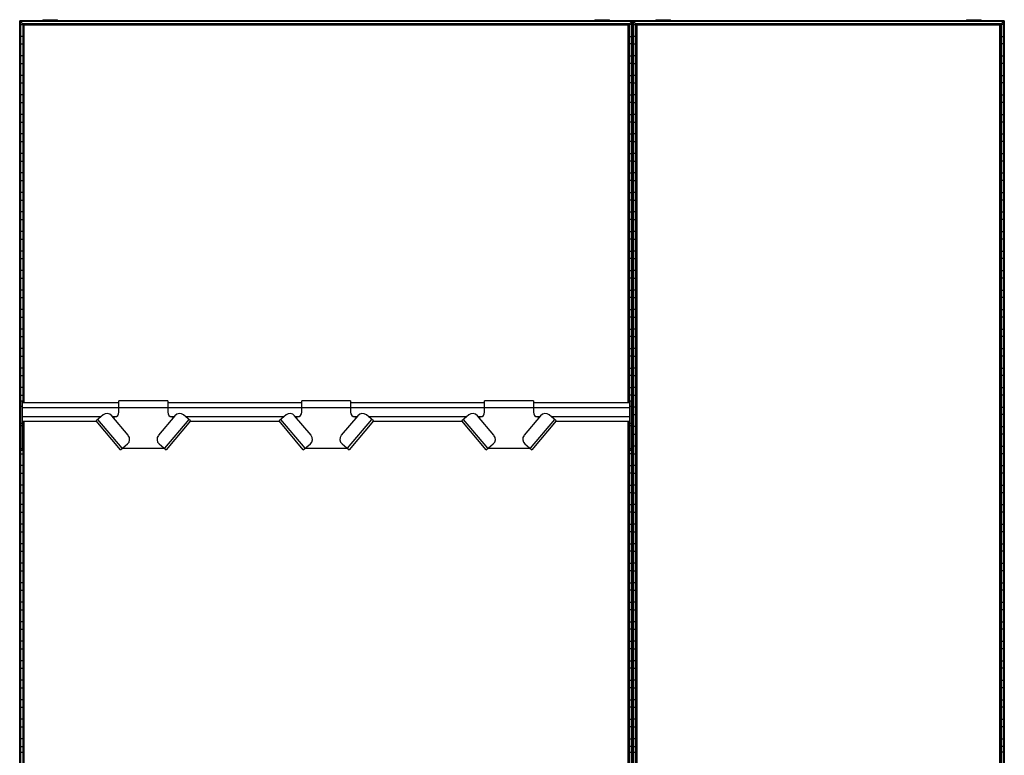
# Model space of a CAD drawing. Header units: millimetres. Extents: x -503 to 1113, y -1202 to 1202.
# Tile 2 of 2: x -503 to 1113, y -5 to 1202. Entities that reach past the tile are written whole.
import ezdxf

# ---------------------------------------------------------------- set-up
doc = ezdxf.new("R2010")
doc.units = ezdxf.units.MM

msp = doc.modelspace()

# ---------------------------------------------------------------- linework, layer by layer
at = {"color": 7, "linetype": 'Continuous', "lineweight": 25}
for p, q in [((1112.6, 1200), (-502.9, 1200)), ((-502.9, -1200), (-502.9, 1200)), ((-502.5, 1199.6), (-502.5, -1199.7)), ((-501.7, 1198.8), (-502.5, 1199.6)), ((502.5, 1199.6), (-502.5, 1199.6)), ((-501.7, -1198.8), (-501.7, 1198.8)), ((501.7, 1198.8), (-501.7, 1198.8)), ((-501.4, 1198.5), (-501.4, -1198.5)), ((-497.6, 1194.7), (-501.4, 1198.5)), ((501.4, 1198.5), (-501.4, 1198.5)), ((-465, 1201.6), (-465, 1200)), ((-465, 1201.6), (-440.8, 1201.6)), ((-452.9, 1200), (-452.9, 1201.6)), ((-440.8, 1200), (-440.8, 1201.6)), ((440.8, 1201.6), (440.8, 1200)), ((440.8, 1201.6), (465, 1201.6)), ((452.9, 1200), (452.9, 1201.6)), ((465, 1200), (465, 1201.6)), ((497.6, 1194.7), (501.4, 1198.5)), ((501.4, -1198.5), (501.4, 1198.5)), ((501.7, 1198.8), (502.5, 1199.6)), ((501.7, 1198.8), (501.7, -1198.8)), ((502.5, -1199.7), (502.5, 1199.6)), ((502.9, -1200), (502.9, 1200)), ((1112.3, 1199.6), (503.2, 1199.6)), ((504, 1198.8), (503.2, 1199.6)), ((503.2, 1199.6), (503.2, -1199.7)), ((1111.5, 1198.8), (504, 1198.8)), ((504, -1198.8), (504, 1198.8)), ((1111.1, 1198.5), (504.4, 1198.5)), ((508.1, 1194.7), (504.4, 1198.5)), ((504.4, 1198.5), (504.4, -1198.5)), ((540.8, 1201.6), (540.8, 1200)), ((540.8, 1201.6), (565, 1201.6)), ((552.9, 1200), (552.9, 1201.6)), ((565, 1200), (565, 1201.6)), ((1050.5, 1201.6), (1050.5, 1200)), ((1050.5, 1201.6), (1074.7, 1201.6)), ((1062.6, 1200), (1062.6, 1201.6)), ((1074.7, 1200), (1074.7, 1201.6)), ((1107.4, 1194.7), (1111.1, 1198.5)), ((1111.1, -1198.5), (1111.1, 1198.5)), ((1112.3, 1199.6), (1111.5, 1198.8)), ((1111.5, 1198.8), (1111.5, -1198.8)), ((1112.3, -1199.7), (1112.3, 1199.6)), ((1112.6, 1200), (1112.6, -1200)), ((-501.4, 1193.8), (-497.6, 1193.8)), ((-497.6, 1194.7), (-497.6, 573.2)), ((497.6, 1194.7), (-497.6, 1194.7)), ((-496.5, 1193.6), (-497.3, 1194.4)), ((497.3, 1194.4), (-497.3, 1194.4)), ((-497.3, 573.2), (-497.3, 1194.4)), ((496.5, 1193.6), (-496.5, 1193.6)), ((-496.5, 1193.6), (-496.5, 573.2)), ((-496.1, 573.2), (-496.1, 1193.2)), ((-495.4, 1192.5), (-496.1, 1193.2)), ((496.1, 1193.2), (-496.1, 1193.2)), ((495.4, 1192.5), (-495.4, 1192.5)), ((-495.4, 573.2), (-495.4, 1192.5)), ((495.4, 1192.5), (496.1, 1193.2)), ((495.4, 573.2), (495.4, 1192.5)), ((496.1, 573.2), (496.1, 1193.2)), ((497.3, 1194.4), (496.5, 1193.6)), ((496.5, 1193.6), (496.5, 573.2)), ((497.3, 573.2), (497.3, 1194.4)), ((497.6, 1194.7), (497.6, 573.2)), ((501.4, 1193.8), (497.6, 1193.8)), ((504.4, 1193.8), (508.1, 1193.8)), ((1107.4, 1194.7), (508.1, 1194.7)), ((508.1, -1194.8), (508.1, 1194.7)), ((1107, 1194.4), (508.5, 1194.4)), ((509.3, 1193.6), (508.5, 1194.4)), ((508.5, 1194.4), (508.5, -1194.4)), ((1106.2, 1193.6), (509.3, 1193.6)), ((509.3, 1193.6), (509.3, -1193.6)), ((1105.9, 1193.2), (509.6, 1193.2)), ((510.3, 1192.5), (509.6, 1193.2)), ((509.6, 1193.2), (509.6, -1193.2)), ((1105.2, 1192.5), (510.3, 1192.5)), ((510.3, -1192.5), (510.3, 1192.5)), ((1105.2, 1192.5), (1105.9, 1193.2)), ((1105.2, -1192.5), (1105.2, 1192.5)), ((1105.9, -1193.2), (1105.9, 1193.2)), ((1107, 1194.4), (1106.2, 1193.6)), ((1106.2, 1193.6), (1106.2, -1193.6)), ((1107, -1194.4), (1107, 1194.4)), ((1107.4, 1194.7), (1107.4, -1194.8)), ((1111.1, 1193.8), (1107.4, 1193.8)), ((-497.6, 1174.2), (-501.4, 1174.2)), ((497.6, 1174.2), (501.4, 1174.2)), ((508.1, 1174.2), (504.4, 1174.2)), ((1107.4, 1174.2), (1111.1, 1174.2)), ((-501.4, 1161.8), (-497.6, 1161.8)), ((501.4, 1161.8), (497.6, 1161.8)), ((504.4, 1161.8), (508.1, 1161.8)), ((1111.1, 1161.8), (1107.4, 1161.8)), ((-497.6, 1142.2), (-501.4, 1142.2)), ((497.6, 1142.2), (501.4, 1142.2)), ((508.1, 1142.2), (504.4, 1142.2)), ((1107.4, 1142.2), (1111.1, 1142.2)), ((-501.4, 1129.8), (-497.6, 1129.8)), ((501.4, 1129.8), (497.6, 1129.8)), ((504.4, 1129.8), (508.1, 1129.8)), ((1111.1, 1129.8), (1107.4, 1129.8)), ((-497.6, 1110.2), (-501.4, 1110.2)), ((497.6, 1110.2), (501.4, 1110.2)), ((508.1, 1110.2), (504.4, 1110.2)), ((1107.4, 1110.2), (1111.1, 1110.2)), ((-501.4, 1097.8), (-497.6, 1097.8)), ((501.4, 1097.8), (497.6, 1097.8)), ((504.4, 1097.8), (508.1, 1097.8)), ((1111.1, 1097.8), (1107.4, 1097.8)), ((-497.6, 1078.2), (-501.4, 1078.2)), ((497.6, 1078.2), (501.4, 1078.2)), ((508.1, 1078.2), (504.4, 1078.2)), ((1107.4, 1078.2), (1111.1, 1078.2)), ((-501.4, 1065.8), (-497.6, 1065.8)), ((501.4, 1065.8), (497.6, 1065.8)), ((504.4, 1065.8), (508.1, 1065.8)), ((1111.1, 1065.8), (1107.4, 1065.8)), ((-497.6, 1046.2), (-501.4, 1046.2)), ((497.6, 1046.2), (501.4, 1046.2)), ((508.1, 1046.2), (504.4, 1046.2)), ((1107.4, 1046.2), (1111.1, 1046.2)), ((-501.4, 1033.8), (-497.6, 1033.8)), ((501.4, 1033.8), (497.6, 1033.8)), ((504.4, 1033.8), (508.1, 1033.8)), ((1111.1, 1033.8), (1107.4, 1033.8)), ((-497.6, 1014.2), (-501.4, 1014.2)), ((-501.4, 1001.8), (-497.6, 1001.8)), ((497.6, 1014.2), (501.4, 1014.2)), ((501.4, 1001.8), (497.6, 1001.8)), ((508.1, 1014.2), (504.4, 1014.2)), ((504.4, 1001.8), (508.1, 1001.8)), ((1107.4, 1014.2), (1111.1, 1014.2)), ((1111.1, 1001.8), (1107.4, 1001.8)), ((-497.6, 982.2), (-501.4, 982.2)), ((-501.4, 969.8), (-497.6, 969.8)), ((497.6, 982.2), (501.4, 982.2)), ((501.4, 969.8), (497.6, 969.8)), ((508.1, 982.2), (504.4, 982.2)), ((504.4, 969.8), (508.1, 969.8)), ((1107.4, 982.2), (1111.1, 982.2)), ((1111.1, 969.8), (1107.4, 969.8)), ((-497.6, 950.2), (-501.4, 950.2)), ((-501.4, 937.8), (-497.6, 937.8)), ((497.6, 950.2), (501.4, 950.2)), ((501.4, 937.8), (497.6, 937.8)), ((508.1, 950.2), (504.4, 950.2)), ((504.4, 937.8), (508.1, 937.8)), ((1107.4, 950.2), (1111.1, 950.2)), ((1111.1, 937.8), (1107.4, 937.8)), ((-497.6, 918.2), (-501.4, 918.2)), ((-501.4, 905.8), (-497.6, 905.8)), ((497.6, 918.2), (501.4, 918.2)), ((501.4, 905.8), (497.6, 905.8)), ((508.1, 918.2), (504.4, 918.2)), ((504.4, 905.8), (508.1, 905.8)), ((1107.4, 918.2), (1111.1, 918.2)), ((1111.1, 905.8), (1107.4, 905.8)), ((-497.6, 886.2), (-501.4, 886.2)), ((-501.4, 873.8), (-497.6, 873.8)), ((497.6, 886.2), (501.4, 886.2)), ((501.4, 873.8), (497.6, 873.8)), ((508.1, 886.2), (504.4, 886.2)), ((504.4, 873.8), (508.1, 873.8)), ((1107.4, 886.2), (1111.1, 886.2)), ((1111.1, 873.8), (1107.4, 873.8)), ((-497.6, 854.2), (-501.4, 854.2)), ((-501.4, 841.8), (-497.6, 841.8)), ((497.6, 854.2), (501.4, 854.2)), ((501.4, 841.8), (497.6, 841.8)), ((508.1, 854.2), (504.4, 854.2)), ((504.4, 841.8), (508.1, 841.8)), ((1107.4, 854.2), (1111.1, 854.2)), ((1111.1, 841.8), (1107.4, 841.8)), ((-497.6, 822.2), (-501.4, 822.2)), ((-501.4, 809.8), (-497.6, 809.8)), ((497.6, 822.2), (501.4, 822.2)), ((501.4, 809.8), (497.6, 809.8)), ((508.1, 822.2), (504.4, 822.2)), ((504.4, 809.8), (508.1, 809.8)), ((1107.4, 822.2), (1111.1, 822.2)), ((1111.1, 809.8), (1107.4, 809.8)), ((-497.6, 790.2), (-501.4, 790.2)), ((-501.4, 777.8), (-497.6, 777.8)), ((497.6, 790.2), (501.4, 790.2)), ((501.4, 777.8), (497.6, 777.8)), ((508.1, 790.2), (504.4, 790.2)), ((504.4, 777.8), (508.1, 777.8)), ((1107.4, 790.2), (1111.1, 790.2)), ((1111.1, 777.8), (1107.4, 777.8)), ((-497.6, 758.2), (-501.4, 758.2)), ((-501.4, 745.8), (-497.6, 745.8)), ((497.6, 758.2), (501.4, 758.2)), ((501.4, 745.8), (497.6, 745.8)), ((508.1, 758.2), (504.4, 758.2)), ((504.4, 745.8), (508.1, 745.8)), ((1107.4, 758.2), (1111.1, 758.2)), ((1111.1, 745.8), (1107.4, 745.8)), ((-497.6, 726.2), (-501.4, 726.2)), ((-501.4, 713.8), (-497.6, 713.8)), ((497.6, 726.2), (501.4, 726.2)), ((501.4, 713.8), (497.6, 713.8)), ((508.1, 726.2), (504.4, 726.2)), ((504.4, 713.8), (508.1, 713.8)), ((1107.4, 726.2), (1111.1, 726.2)), ((1111.1, 713.8), (1107.4, 713.8)), ((-497.6, 694.2), (-501.4, 694.2)), ((-501.4, 681.8), (-497.6, 681.8)), ((497.6, 694.2), (501.4, 694.2)), ((501.4, 681.8), (497.6, 681.8)), ((508.1, 694.2), (504.4, 694.2)), ((504.4, 681.8), (508.1, 681.8)), ((1107.4, 694.2), (1111.1, 694.2)), ((1111.1, 681.8), (1107.4, 681.8)), ((-497.6, 662.2), (-501.4, 662.2)), ((-501.4, 649.8), (-497.6, 649.8)), ((497.6, 662.2), (501.4, 662.2)), ((501.4, 649.8), (497.6, 649.8)), ((508.1, 662.2), (504.4, 662.2)), ((504.4, 649.8), (508.1, 649.8)), ((1107.4, 662.2), (1111.1, 662.2)), ((1111.1, 649.8), (1107.4, 649.8)), ((-497.6, 630.2), (-501.4, 630.2)), ((497.6, 630.2), (501.4, 630.2)), ((508.1, 630.2), (504.4, 630.2)), ((1107.4, 630.2), (1111.1, 630.2)), ((-501.4, 617.8), (-497.6, 617.8)), ((501.4, 617.8), (497.6, 617.8)), ((504.4, 617.8), (508.1, 617.8)), ((1111.1, 617.8), (1107.4, 617.8)), ((-497.6, 598.2), (-501.4, 598.2)), ((497.6, 598.2), (501.4, 598.2)), ((508.1, 598.2), (504.4, 598.2)), ((1107.4, 598.2), (1111.1, 598.2)), ((-501.4, 585.8), (-497.6, 585.8)), ((501.4, 585.8), (497.6, 585.8)), ((504.4, 585.8), (508.1, 585.8)), ((1111.1, 585.8), (1107.4, 585.8)), ((-501, 566.2), (-501.4, 566.2)), ((-501, 494.8), (-501, 576.2)), ((-498, 576.2), (-501, 576.2)), ((-498, 567.2), (-501, 567.2)), ((-498, 494.8), (-498, 576.2)), ((-340, 573.2), (-498, 573.2)), ((-498, 565.7), (498, 565.7)), ((-260, 576.4), (-340, 576.4)), ((-340, 557.9), (-340, 576.4)), ((-260, 576.4), (-260, 557.9)), ((-40, 573.2), (-260, 573.2)), ((40, 576.4), (-40, 576.4)), ((-40, 557.9), (-40, 576.4)), ((40, 576.4), (40, 557.9)), ((260, 573.2), (40, 573.2)), ((340, 576.4), (260, 576.4)), ((260, 557.9), (260, 576.4)), ((340, 576.4), (340, 557.9)), ((498, 573.2), (340, 573.2)), ((501, 576.2), (498, 576.2)), ((498, 494.8), (498, 576.2)), ((501, 567.2), (498, 567.2)), ((501, 494.8), (501, 576.2)), ((501, 566.2), (501.4, 566.2)), ((508.1, 566.2), (504.4, 566.2)), ((1107.4, 566.2), (1111.1, 566.2)), ((-501.4, 553.8), (-501, 553.8)), ((-498, 550.7), (-369, 550.7)), ((-365.9, 553.3), (-377.4, 543.7)), ((-324.7, 519.9), (-351.8, 552.1)), ((-350.6, 550.7), (-344.5, 550.7)), ((-349.7, 549.6), (-346.9, 550)), ((-248.2, 552.1), (-275.3, 519.9)), ((-255.5, 550.7), (-249.4, 550.7)), ((-253.1, 550), (-250.3, 549.6)), ((-222.6, 543.7), (-234.1, 553.3)), ((-231, 550.7), (-69, 550.7)), ((-65.9, 553.3), (-77.4, 543.7)), ((-24.7, 519.9), (-51.8, 552.1)), ((-50.6, 550.7), (-44.5, 550.7)), ((-49.7, 549.6), (-46.9, 550)), ((51.8, 552.1), (24.7, 519.9)), ((44.5, 550.7), (50.6, 550.7)), ((46.9, 550), (49.7, 549.6)), ((77.4, 543.7), (65.9, 553.3)), ((69, 550.7), (231, 550.7)), ((234.1, 553.3), (222.6, 543.7)), ((275.3, 519.9), (248.2, 552.1)), ((249.4, 550.7), (255.5, 550.7)), ((250.3, 549.6), (253.1, 550)), ((351.8, 552.1), (324.7, 519.9)), ((344.5, 550.7), (350.6, 550.7)), ((346.9, 550), (349.7, 549.6)), ((377.4, 543.7), (365.9, 553.3)), ((369, 550.7), (498, 550.7)), ((501.4, 553.8), (501, 553.8)), ((504.4, 553.8), (508.1, 553.8)), ((1111.1, 553.8), (1107.4, 553.8)), ((-501, 534.2), (-501.4, 534.2)), ((-498, 539.3), (-501, 539.3)), ((-498, 535.5), (-501, 535.5)), ((-498, 543.2), (-377, 543.2)), ((-497.6, 534.2), (-498, 534.2)), ((-497.6, 543.2), (-497.6, -66.8)), ((-497.3, -66.8), (-497.3, 543.2)), ((-496.5, 543.2), (-496.5, -66.8)), ((-496.1, -66.8), (-496.1, 543.2)), ((-495.4, -66.8), (-495.4, 543.2)), ((-337.5, 496.1), (-377.4, 543.7)), ((-334.6, 498.6), (-374.5, 546.1)), ((-225.5, 546.1), (-265.4, 498.6)), ((-222.6, 543.7), (-262.5, 496.1)), ((-223, 543.2), (-77, 543.2)), ((-37.5, 496.1), (-77.4, 543.7)), ((-34.6, 498.6), (-74.5, 546.1)), ((74.5, 546.1), (34.6, 498.6)), ((77.4, 543.7), (37.5, 496.1)), ((77, 543.2), (223, 543.2)), ((262.5, 496.1), (222.6, 543.7)), ((265.4, 498.6), (225.5, 546.1)), ((374.5, 546.1), (334.6, 498.6)), ((377.4, 543.7), (337.5, 496.1)), ((377, 543.2), (498, 543.2)), ((495.4, -66.8), (495.4, 543.2)), ((496.1, -66.8), (496.1, 543.2)), ((496.5, 543.2), (496.5, -66.8)), ((497.3, -66.8), (497.3, 543.2)), ((497.6, 543.2), (497.6, -66.8)), ((497.6, 534.2), (498, 534.2)), ((501, 539.3), (498, 539.3)), ((501, 535.5), (498, 535.5)), ((501, 534.2), (501.4, 534.2)), ((508.1, 534.2), (504.4, 534.2)), ((1107.4, 534.2), (1111.1, 534.2)), ((-501.4, 521.8), (-501, 521.8)), ((-498, 521.8), (-497.6, 521.8)), ((498, 521.8), (497.6, 521.8)), ((501.4, 521.8), (501, 521.8)), ((504.4, 521.8), (508.1, 521.8)), ((1111.1, 521.8), (1107.4, 521.8)), ((-501, 502.2), (-501.4, 502.2)), ((-497.6, 502.2), (-498, 502.2)), ((-337.5, 496.1), (-326, 505.8)), ((-274, 505.8), (-262.5, 496.1)), ((-37.5, 496.1), (-26, 505.8)), ((26, 505.8), (37.5, 496.1)), ((262.5, 496.1), (274, 505.8)), ((326, 505.8), (337.5, 496.1)), ((497.6, 502.2), (498, 502.2)), ((501, 502.2), (501.4, 502.2)), ((508.1, 502.2), (504.4, 502.2)), ((1107.4, 502.2), (1111.1, 502.2)), ((-501.4, 489.8), (-497.6, 489.8)), ((-498, 497.7), (-501, 497.7)), ((-498, 494.8), (-501, 494.8)), ((-334.6, 498.6), (-265.4, 498.6)), ((-34.6, 498.6), (34.6, 498.6)), ((265.4, 498.6), (334.6, 498.6)), ((501.4, 489.8), (497.6, 489.8)), ((501, 497.7), (498, 497.7)), ((501, 494.8), (498, 494.8)), ((504.4, 489.8), (508.1, 489.8)), ((1111.1, 489.8), (1107.4, 489.8)), ((-497.6, 470.2), (-501.4, 470.2)), ((497.6, 470.2), (501.4, 470.2)), ((508.1, 470.2), (504.4, 470.2)), ((1107.4, 470.2), (1111.1, 470.2)), ((-501.4, 457.8), (-497.6, 457.8)), ((501.4, 457.8), (497.6, 457.8)), ((504.4, 457.8), (508.1, 457.8)), ((1111.1, 457.8), (1107.4, 457.8)), ((-497.6, 438.2), (-501.4, 438.2)), ((497.6, 438.2), (501.4, 438.2)), ((508.1, 438.2), (504.4, 438.2)), ((1107.4, 438.2), (1111.1, 438.2)), ((-501.4, 425.8), (-497.6, 425.8)), ((501.4, 425.8), (497.6, 425.8)), ((504.4, 425.8), (508.1, 425.8)), ((1111.1, 425.8), (1107.4, 425.8)), ((-497.6, 406.2), (-501.4, 406.2)), ((497.6, 406.2), (501.4, 406.2)), ((508.1, 406.2), (504.4, 406.2)), ((1107.4, 406.2), (1111.1, 406.2)), ((-501.4, 393.8), (-497.6, 393.8)), ((501.4, 393.8), (497.6, 393.8)), ((504.4, 393.8), (508.1, 393.8)), ((1111.1, 393.8), (1107.4, 393.8)), ((-497.6, 374.2), (-501.4, 374.2)), ((497.6, 374.2), (501.4, 374.2)), ((508.1, 374.2), (504.4, 374.2)), ((1107.4, 374.2), (1111.1, 374.2)), ((-501.4, 361.8), (-497.6, 361.8)), ((501.4, 361.8), (497.6, 361.8)), ((504.4, 361.8), (508.1, 361.8)), ((1111.1, 361.8), (1107.4, 361.8)), ((-497.6, 342.2), (-501.4, 342.2)), ((497.6, 342.2), (501.4, 342.2)), ((508.1, 342.2), (504.4, 342.2)), ((1107.4, 342.2), (1111.1, 342.2)), ((-501.4, 329.8), (-497.6, 329.8)), ((501.4, 329.8), (497.6, 329.8)), ((504.4, 329.8), (508.1, 329.8)), ((1111.1, 329.8), (1107.4, 329.8)), ((-497.6, 310.2), (-501.4, 310.2)), ((497.6, 310.2), (501.4, 310.2)), ((508.1, 310.2), (504.4, 310.2)), ((1107.4, 310.2), (1111.1, 310.2)), ((-501.4, 297.8), (-497.6, 297.8)), ((501.4, 297.8), (497.6, 297.8)), ((504.4, 297.8), (508.1, 297.8)), ((1111.1, 297.8), (1107.4, 297.8)), ((-497.6, 278.2), (-501.4, 278.2)), ((497.6, 278.2), (501.4, 278.2)), ((508.1, 278.2), (504.4, 278.2)), ((1107.4, 278.2), (1111.1, 278.2)), ((-501.4, 265.8), (-497.6, 265.8)), ((501.4, 265.8), (497.6, 265.8)), ((504.4, 265.8), (508.1, 265.8)), ((1111.1, 265.8), (1107.4, 265.8)), ((-497.6, 246.2), (-501.4, 246.2)), ((497.6, 246.2), (501.4, 246.2)), ((508.1, 246.2), (504.4, 246.2)), ((1107.4, 246.2), (1111.1, 246.2)), ((-501.4, 233.8), (-497.6, 233.8)), ((501.4, 233.8), (497.6, 233.8)), ((504.4, 233.8), (508.1, 233.8)), ((1111.1, 233.8), (1107.4, 233.8)), ((-497.6, 214.2), (-501.4, 214.2)), ((497.6, 214.2), (501.4, 214.2)), ((508.1, 214.2), (504.4, 214.2)), ((1107.4, 214.2), (1111.1, 214.2)), ((-501.4, 201.8), (-497.6, 201.8)), ((501.4, 201.8), (497.6, 201.8)), ((504.4, 201.8), (508.1, 201.8)), ((1111.1, 201.8), (1107.4, 201.8)), ((-497.6, 182.2), (-501.4, 182.2)), ((497.6, 182.2), (501.4, 182.2)), ((508.1, 182.2), (504.4, 182.2)), ((1107.4, 182.2), (1111.1, 182.2)), ((-501.4, 169.8), (-497.6, 169.8)), ((501.4, 169.8), (497.6, 169.8)), ((504.4, 169.8), (508.1, 169.8)), ((1111.1, 169.8), (1107.4, 169.8)), ((-497.6, 150.2), (-501.4, 150.2)), ((497.6, 150.2), (501.4, 150.2)), ((508.1, 150.2), (504.4, 150.2)), ((1107.4, 150.2), (1111.1, 150.2)), ((-501.4, 137.8), (-497.6, 137.8)), ((501.4, 137.8), (497.6, 137.8)), ((504.4, 137.8), (508.1, 137.8)), ((1111.1, 137.8), (1107.4, 137.8)), ((-497.6, 118.2), (-501.4, 118.2)), ((497.6, 118.2), (501.4, 118.2)), ((508.1, 118.2), (504.4, 118.2)), ((1107.4, 118.2), (1111.1, 118.2)), ((-501.4, 105.8), (-497.6, 105.8)), ((501.4, 105.8), (497.6, 105.8)), ((504.4, 105.8), (508.1, 105.8)), ((1111.1, 105.8), (1107.4, 105.8)), ((-497.6, 86.2), (-501.4, 86.2)), ((497.6, 86.2), (501.4, 86.2)), ((508.1, 86.2), (504.4, 86.2)), ((1107.4, 86.2), (1111.1, 86.2)), ((-501.4, 73.8), (-497.6, 73.8)), ((501.4, 73.8), (497.6, 73.8)), ((504.4, 73.8), (508.1, 73.8)), ((1111.1, 73.8), (1107.4, 73.8)), ((-497.6, 54.2), (-501.4, 54.2)), ((497.6, 54.2), (501.4, 54.2)), ((508.1, 54.2), (504.4, 54.2)), ((1107.4, 54.2), (1111.1, 54.2)), ((-501.4, 41.8), (-497.6, 41.8)), ((501.4, 41.8), (497.6, 41.8)), ((504.4, 41.8), (508.1, 41.8)), ((1111.1, 41.8), (1107.4, 41.8)), ((-497.6, 22.2), (-501.4, 22.2)), ((497.6, 22.2), (501.4, 22.2)), ((508.1, 22.2), (504.4, 22.2)), ((1107.4, 22.2), (1111.1, 22.2)), ((-502.9, 0), (-495.4, 0)), ((-501.4, 9.8), (-497.6, 9.8)), ((495.4, 0), (510.3, 0)), ((501.4, 9.8), (497.6, 9.8)), ((504.4, 9.8), (508.1, 9.8)), ((1112.6, 0), (1105.2, 0)), ((1111.1, 9.8), (1107.4, 9.8))]:
    msp.add_line(p, q, dxfattribs=at)
for centre, radius, start, end in [((-359.5, 545.7), 10, 40, 130), ((-348, 557.9), 8, 278, 0), ((-252, 557.9), 8, 180, 262), ((-240.5, 545.7), 10, 50, 140), ((-59.5, 545.7), 10, 40, 130), ((-48, 557.9), 8, 278, 0), ((48, 557.9), 8, 180, 262), ((59.5, 545.7), 10, 50, 140), ((240.5, 545.7), 10, 40, 130), ((252, 557.9), 8, 278, 360), ((348, 557.9), 8, 180, 262), ((359.5, 545.7), 10, 50, 140), ((-332.4, 513.4), 10, 310, 40), ((-267.6, 513.4), 10, 140, 230), ((-32.4, 513.4), 10, 310, 40), ((32.4, 513.4), 10, 140, 230), ((267.6, 513.4), 10, 310, 40), ((332.4, 513.4), 10, 140, 230)]:
    msp.add_arc(centre, radius, start, end, dxfattribs=at)
for points, knots in [([(-502.5, 1199.6), (-502.6, 1199.7), (-502.7, 1199.8), (-502.8, 1199.9), (-502.8, 1200), (-502.9, 1200), (-502.9, 1200), (-502.9, 1200)], [0, 0, 0, 0, 0.31012, 0.616121, 0.758896, 0.886022, 1, 1, 1, 1]), ([(-502.5, 1199.6), (-502.6, 1199.7), (-502.6, 1199.7), (-502.7, 1199.8), (-502.7, 1199.9), (-502.8, 1199.9), (-502.8, 1200), (-502.9, 1200), (-502.9, 1200), (-502.9, 1200)], [0, 0, 0, 0, 0.25, 0.25, 0.5, 0.5, 0.75, 0.75, 1, 1, 1, 1]), ([(-501.4, 1198.5), (-501.4, 1198.5), (-501.4, 1198.5), (-501.4, 1198.6), (-501.5, 1198.6), (-501.6, 1198.7), (-501.7, 1198.8), (-501.7, 1198.8)], [0, 0, 0, 0, 0.146754, 0.316126, 0.510248, 0.757793, 1, 1, 1, 1]), ([(-501.4, 1198.5), (-501.4, 1198.5), (-501.4, 1198.5), (-501.4, 1198.5), (-501.4, 1198.6), (-501.5, 1198.6), (-501.5, 1198.7), (-501.6, 1198.8), (-501.7, 1198.8), (-501.7, 1198.8)], [0, 0, 0, 0, 0.25, 0.25, 0.5, 0.5, 0.75, 0.75, 1, 1, 1, 1]), ([(501.4, 1198.5), (501.4, 1198.5), (501.4, 1198.5), (501.4, 1198.6), (501.5, 1198.6), (501.6, 1198.7), (501.7, 1198.8), (501.7, 1198.8)], [0, 0, 0, 0, 0.146754, 0.316126, 0.510248, 0.757793, 1, 1, 1, 1]), ([(501.4, 1198.5), (501.4, 1198.5), (501.4, 1198.5), (501.4, 1198.5), (501.4, 1198.6), (501.5, 1198.6), (501.5, 1198.7), (501.6, 1198.8), (501.7, 1198.8), (501.7, 1198.8)], [0, 0, 0, 0, 0.25, 0.25, 0.5, 0.5, 0.75, 0.75, 1, 1, 1, 1]), ([(502.5, 1199.6), (502.6, 1199.7), (502.7, 1199.8), (502.8, 1199.9), (502.8, 1200), (502.9, 1200), (502.9, 1200), (502.9, 1200)], [0, 0, 0, 0, 0.3101202, 0.6161208, 0.7588957, 0.8860224, 1, 1, 1, 1]), ([(502.5, 1199.6), (502.6, 1199.7), (502.6, 1199.7), (502.7, 1199.8), (502.7, 1199.9), (502.8, 1199.9), (502.8, 1200), (502.9, 1200), (502.9, 1200), (502.9, 1200)], [0, 0, 0, 0, 0.25, 0.25, 0.5, 0.5, 0.75, 0.75, 1, 1, 1, 1]), ([(503.2, 1199.6), (503.2, 1199.7), (503.1, 1199.8), (503, 1199.9), (502.9, 1200), (502.9, 1200), (502.9, 1200), (502.9, 1200)], [0, 0, 0, 0, 0.31012, 0.616121, 0.758896, 0.886022, 1, 1, 1, 1]), ([(503.2, 1199.6), (503.2, 1199.7), (503.1, 1199.8), (503, 1199.9), (502.9, 1200), (502.9, 1200), (502.9, 1200), (502.9, 1200)], [0, 0, 0, 0, 0.31012, 0.616121, 0.758896, 0.886022, 1, 1, 1, 1]), ([(504.4, 1198.5), (504.4, 1198.5), (504.4, 1198.5), (504.3, 1198.6), (504.2, 1198.6), (504.1, 1198.7), (504.1, 1198.8), (504, 1198.8)], [0, 0, 0, 0, 0.1467542, 0.3161257, 0.5102478, 0.7577933, 1, 1, 1, 1]), ([(504.4, 1198.5), (504.4, 1198.5), (504.4, 1198.5), (504.3, 1198.6), (504.2, 1198.6), (504.1, 1198.7), (504.1, 1198.8), (504, 1198.8)], [0, 0, 0, 0, 0.146754, 0.316126, 0.510248, 0.757793, 1, 1, 1, 1]), ([(1111.1, 1198.5), (1111.1, 1198.5), (1111.1, 1198.5), (1111.2, 1198.6), (1111.3, 1198.6), (1111.4, 1198.7), (1111.4, 1198.8), (1111.5, 1198.8)], [0, 0, 0, 0, 0.146754, 0.316126, 0.510248, 0.757793, 1, 1, 1, 1]), ([(1111.1, 1198.5), (1111.1, 1198.5), (1111.1, 1198.5), (1111.2, 1198.6), (1111.3, 1198.6), (1111.4, 1198.7), (1111.4, 1198.8), (1111.5, 1198.8)], [0, 0, 0, 0, 0.1467542, 0.3161257, 0.5102478, 0.7577933, 1, 1, 1, 1]), ([(1112.3, 1199.6), (1112.3, 1199.7), (1112.4, 1199.8), (1112.5, 1199.9), (1112.6, 1200), (1112.6, 1200), (1112.6, 1200), (1112.6, 1200)], [0, 0, 0, 0, 0.31012, 0.616121, 0.758896, 0.886022, 1, 1, 1, 1]), ([(1112.3, 1199.6), (1112.3, 1199.7), (1112.4, 1199.8), (1112.5, 1199.9), (1112.6, 1200), (1112.6, 1200), (1112.6, 1200), (1112.6, 1200)], [0, 0, 0, 0, 0.31012, 0.616121, 0.758896, 0.886022, 1, 1, 1, 1]), ([(-497.3, 1194.4), (-497.3, 1194.4), (-497.4, 1194.5), (-497.4, 1194.6), (-497.5, 1194.6), (-497.6, 1194.7), (-497.6, 1194.7), (-497.6, 1194.7), (-497.6, 1194.7), (-497.6, 1194.7)], [0, 0, 0, 0, 0.25, 0.25, 0.5, 0.5, 0.75, 0.75, 1, 1, 1, 1]), ([(-497.3, 1194.4), (-497.3, 1194.4), (-497.4, 1194.5), (-497.5, 1194.7), (-497.6, 1194.7), (-497.6, 1194.7), (-497.6, 1194.7), (-497.6, 1194.7)], [0, 0, 0, 0, 0.31012, 0.616121, 0.758896, 0.886022, 1, 1, 1, 1]), ([(-496.1, 1193.2), (-496.1, 1193.3), (-496.1, 1193.3), (-496.2, 1193.3), (-496.3, 1193.4), (-496.4, 1193.5), (-496.4, 1193.6), (-496.5, 1193.6)], [0, 0, 0, 0, 0.146754, 0.316126, 0.510248, 0.757793, 1, 1, 1, 1]), ([(-496.1, 1193.2), (-496.1, 1193.2), (-496.1, 1193.3), (-496.2, 1193.3), (-496.2, 1193.3), (-496.3, 1193.4), (-496.3, 1193.4), (-496.4, 1193.5), (-496.4, 1193.6), (-496.5, 1193.6)], [0, 0, 0, 0, 0.25, 0.25, 0.5, 0.5, 0.75, 0.75, 1, 1, 1, 1]), ([(496.1, 1193.2), (496.1, 1193.3), (496.1, 1193.3), (496.2, 1193.3), (496.3, 1193.4), (496.4, 1193.5), (496.4, 1193.6), (496.5, 1193.6)], [0, 0, 0, 0, 0.146754, 0.316126, 0.510248, 0.757793, 1, 1, 1, 1]), ([(496.1, 1193.2), (496.1, 1193.2), (496.1, 1193.3), (496.2, 1193.3), (496.2, 1193.3), (496.3, 1193.4), (496.3, 1193.4), (496.4, 1193.5), (496.4, 1193.6), (496.5, 1193.6)], [0, 0, 0, 0, 0.25, 0.25, 0.5, 0.5, 0.75, 0.75, 1, 1, 1, 1]), ([(497.3, 1194.4), (497.3, 1194.4), (497.4, 1194.5), (497.5, 1194.7), (497.6, 1194.7), (497.6, 1194.7), (497.6, 1194.7), (497.6, 1194.7)], [0, 0, 0, 0, 0.31012, 0.616121, 0.758896, 0.886022, 1, 1, 1, 1]), ([(497.3, 1194.4), (497.3, 1194.4), (497.4, 1194.5), (497.4, 1194.6), (497.5, 1194.6), (497.6, 1194.7), (497.6, 1194.7), (497.6, 1194.7), (497.6, 1194.7), (497.6, 1194.7)], [0, 0, 0, 0, 0.25, 0.25, 0.5, 0.5, 0.75, 0.75, 1, 1, 1, 1]), ([(508.5, 1194.4), (508.4, 1194.4), (508.3, 1194.5), (508.2, 1194.7), (508.2, 1194.7), (508.1, 1194.7), (508.1, 1194.7), (508.1, 1194.7)], [0, 0, 0, 0, 0.31012, 0.616121, 0.758896, 0.886022, 1, 1, 1, 1]), ([(508.5, 1194.4), (508.4, 1194.4), (508.3, 1194.5), (508.2, 1194.7), (508.2, 1194.7), (508.1, 1194.7), (508.1, 1194.7), (508.1, 1194.7)], [0, 0, 0, 0, 0.31012, 0.616121, 0.758896, 0.886022, 1, 1, 1, 1]), ([(509.6, 1193.2), (509.6, 1193.3), (509.6, 1193.3), (509.6, 1193.3), (509.5, 1193.4), (509.4, 1193.5), (509.3, 1193.6), (509.3, 1193.6)], [0, 0, 0, 0, 0.146754, 0.316126, 0.510248, 0.757793, 1, 1, 1, 1]), ([(509.6, 1193.2), (509.6, 1193.3), (509.6, 1193.3), (509.6, 1193.3), (509.5, 1193.4), (509.4, 1193.5), (509.3, 1193.6), (509.3, 1193.6)], [0, 0, 0, 0, 0.146754, 0.316126, 0.510248, 0.757793, 1, 1, 1, 1]), ([(1105.9, 1193.2), (1105.9, 1193.3), (1105.9, 1193.3), (1105.9, 1193.3), (1106, 1193.4), (1106.1, 1193.5), (1106.2, 1193.6), (1106.2, 1193.6)], [0, 0, 0, 0, 0.1467542, 0.3161257, 0.5102478, 0.7577933, 1, 1, 1, 1]), ([(1105.9, 1193.2), (1105.9, 1193.3), (1105.9, 1193.3), (1105.9, 1193.3), (1106, 1193.4), (1106.1, 1193.5), (1106.2, 1193.6), (1106.2, 1193.6)], [0, 0, 0, 0, 0.146754, 0.316126, 0.510248, 0.757793, 1, 1, 1, 1]), ([(1107, 1194.4), (1107.1, 1194.4), (1107.2, 1194.5), (1107.3, 1194.7), (1107.3, 1194.7), (1107.4, 1194.7), (1107.4, 1194.7), (1107.4, 1194.7)], [0, 0, 0, 0, 0.31012, 0.616121, 0.758896, 0.886022, 1, 1, 1, 1]), ([(1107, 1194.4), (1107.1, 1194.4), (1107.2, 1194.5), (1107.3, 1194.7), (1107.3, 1194.7), (1107.4, 1194.7), (1107.4, 1194.7), (1107.4, 1194.7)], [0, 0, 0, 0, 0.31012, 0.616121, 0.758896, 0.886022, 1, 1, 1, 1])]:
    msp.add_open_spline(points, degree=3, knots=knots, dxfattribs=at)

doc.saveas('drawing.dxf')
